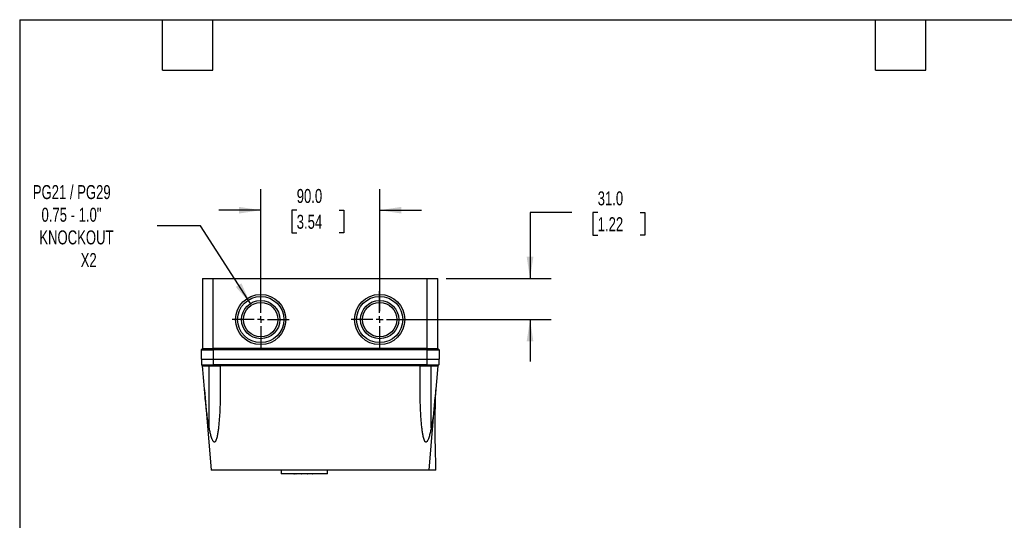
# Model space of a CAD drawing. Header units: millimetres. Extents: x 32 to 1365, y 32 to 1048.
# Tile 2 of 5: x 32 to 777, y 669 to 1048. Entities that reach past the tile are written whole.
import ezdxf

# ---------------------------------------------------------------- set-up
doc = ezdxf.new("R2010")
doc.units = ezdxf.units.MM
doc.header["$LTSCALE"] = 5
doc.linetypes.add('CENTERX2', pattern=[20.32, 12.7, -2.54, 2.54, -2.54])
doc.layers.add('CENTER', color=40, linetype='CENTERX2')
doc.layers.add('DIMENSIONS', color=140, linetype='Continuous', lineweight=25)
doc.layers.add('TEXT', color=140, linetype='Continuous', lineweight=25)
doc.styles.add('SLDTEXTSTYLE0', font='TXT', dxfattribs={"width": 0.7})
doc.dimstyles.new('SLDDIMSTYLE3', dxfattribs={"dimtxt": 10.790039, "dimasz": 16.51, "dimexe": 0, "dimexo": 0.0625, "dimgap": 2.69751, "dimtad": 0, "dimtih": 1, "dimtoh": 1, "dimrnd": 1e-09, "dimzin": 4, "dimdsep": 46, "dimtxsty": 'SLDTEXTSTYLE0', "dimsah": 1, "dimcen": 0.09, "dimadec": 0, "dimazin": 1, "dimtfac": 1, "dimtmove": 0, "dimatfit": 0, "dimfxl": 0, "dimfrac": 2, "dimtolj": 1, "dimtzin": 12, "dimarcsym": 0})
doc.dimstyles.new('SLDDIMSTYLE4', dxfattribs={"dimtxt": 10.790039, "dimasz": 16.51, "dimexe": 0, "dimexo": 0.0625, "dimgap": 2.69751, "dimtad": 0, "dimtih": 1, "dimtoh": 1, "dimrnd": 1e-09, "dimzin": 12, "dimdsep": 46, "dimtxsty": 'SLDTEXTSTYLE0', "dimsah": 1, "dimcen": 0, "dimadec": 0, "dimazin": 3, "dimtfac": 1, "dimtofl": 0, "dimtmove": 0, "dimatfit": 3, "dimfxl": 0, "dimfrac": 2, "dimtolj": 1, "dimtzin": 12, "dimarcsym": 0})

# ---------------------------------------------------------------- blocks, each defined once
blk = doc.blocks.new('_D_7')
at = {"layer": 'DIMENSIONS'}
for p, q in [((214.16, 827.07), (214.16, 919.39)), ((304.16, 827.07), (304.16, 919.39)), ((214.16, 903.51), (182.41, 903.51)), ((241.39, 903.51), (237.77, 903.51)), ((237.77, 903.51), (237.77, 886.36)), ((273.46, 903.51), (277.08, 903.51)), ((277.08, 903.51), (277.08, 886.36)), ((304.16, 903.51), (335.91, 903.51)), ((237.77, 886.36), (241.39, 886.36)), ((277.08, 886.36), (273.46, 886.36))]:
    blk.add_line(p, q, dxfattribs=at)
for points in [[(214.16, 903.51), (197.65, 906.05), (197.65, 900.97)], [(304.16, 903.51), (320.67, 900.97), (320.67, 906.05)]]:
    blk.add_solid(points, dxfattribs=at)
at = {"layer": 'DIMENSIONS', "char_height": 10.583, "attachment_point": 1, "style": 'SLDTEXTSTYLE0'}
for s, insert in [('90.0', (241.39, 919.57)), ('3.54', (241.39, 900.01))]:
    blk.add_mtext(s, dxfattribs=dict(at, insert=insert))
blk = doc.blocks.new('_D_8')
at = {"layer": 'DIMENSIONS'}
for p, q in [((449.7, 901.72), (417.95, 901.72)), ((417.95, 901.72), (417.95, 851.72)), ((469.15, 901.72), (465.53, 901.72)), ((465.53, 901.72), (465.53, 884.57)), ((501.22, 901.72), (504.84, 901.72)), ((504.84, 901.72), (504.84, 884.57)), ((465.53, 884.57), (469.15, 884.57)), ((504.84, 884.57), (501.22, 884.57)), ((354.51, 851.72), (433.82, 851.72)), ((310.51, 820.72), (433.82, 820.72)), ((417.95, 820.72), (417.95, 788.97))]:
    blk.add_line(p, q, dxfattribs=at)
for points in [[(417.95, 851.72), (420.49, 868.23), (415.41, 868.23)], [(417.95, 820.72), (415.41, 804.21), (420.49, 804.21)]]:
    blk.add_solid(points, dxfattribs=at)
at = {"layer": 'DIMENSIONS', "char_height": 10.583, "attachment_point": 1, "style": 'SLDTEXTSTYLE0'}
for s, insert in [('31.0', (469.15, 917.77)), ('1.22', (469.15, 898.21))]:
    blk.add_mtext(s, dxfattribs=dict(at, insert=insert))
blk = doc.blocks.new('_D_9')
at = {"layer": 'DIMENSIONS'}
for p, q in [((168.5, 891.72), (135.78, 891.72)), ((206.32, 832.91), (168.5, 891.72))]:
    blk.add_line(p, q, dxfattribs=at)
blk.add_solid([(206.32, 832.91), (199.52, 848.17), (195.25, 845.43)], dxfattribs=at)
at = {"layer": 'DIMENSIONS', "attachment_point": 1, "style": 'SLDTEXTSTYLE0'}
for s, insert, char_height in [('PG21 / PG29', (41.67, 922.51), 10.5833), ('0.75 - 1.0"', (48.26, 905.36), 10.5833), ('KNOCKOUT', (46.61, 888.21), 10.583), ('X2', (77.91, 871.06), 10.583)]:
    blk.add_mtext(s, dxfattribs=dict(at, insert=insert, char_height=char_height))
blk = doc.blocks.new('SW_CENTERMARKSYMBOL_4')
at = {"layer": 'CENTER', "color": 0}
for p, q in [((0, 5.08), (0, 21.54)), ((-5.08, 0), (-21.54, 0)), ((0, 0), (-2.54, 0)), ((0, 0), (0, 2.54)), ((0, 0), (0, -2.54)), ((0, 0), (2.54, 0)), ((5.08, 0), (21.54, 0)), ((0, -5.08), (0, -21.54))]:
    blk.add_line(p, q, dxfattribs=at)
blk = doc.blocks.new('SW_CENTERMARKSYMBOL_5')
at = {"layer": 'CENTER', "color": 0}
for p, q in [((0, 5.08), (0, 21.54)), ((-5.08, 0), (-21.54, 0)), ((0, 0), (-2.54, 0)), ((0, 0), (0, 2.54)), ((0, 0), (0, -2.54)), ((0, 0), (2.54, 0)), ((5.08, 0), (21.54, 0)), ((0, -5.08), (0, -21.54))]:
    blk.add_line(p, q, dxfattribs=at)

msp = doc.modelspace()

# ---------------------------------------------------------------- linework, layer by layer
for p, q in [((170.158, 851.716), (170.158, 798.716)), ((170.158, 851.716), (178.158, 851.716)), ((178.158, 798.716), (178.158, 851.716)), ((178.158, 851.716), (340.158, 851.716)), ((340.158, 798.716), (340.158, 851.716)), ((340.158, 851.716), (348.158, 851.716)), ((348.158, 798.716), (348.158, 851.716)), ((170.158, 798.716), (169.158, 797.716)), ((169.158, 797.716), (169.158, 790.716)), ((169.158, 797.716), (178.158, 797.716)), ((170.158, 798.716), (178.158, 798.716)), ((340.158, 798.716), (178.158, 798.716)), ((178.158, 798.716), (178.158, 797.716)), ((178.158, 797.716), (178.158, 790.716)), ((340.158, 797.716), (178.158, 797.716)), ((340.158, 797.716), (340.158, 798.716)), ((340.158, 798.716), (348.158, 798.716)), ((340.158, 790.716), (340.158, 797.716)), ((340.158, 797.716), (349.158, 797.716)), ((348.158, 798.716), (349.158, 797.716)), ((349.158, 797.716), (349.158, 790.716)), ((169.158, 790.716), (178.158, 790.716)), ((169.458, 790.716), (169.458, 786.416)), ((178.158, 790.716), (340.158, 790.716)), ((178.158, 790.716), (178.158, 786.416)), ((340.158, 790.716), (349.158, 790.716)), ((340.158, 786.416), (340.158, 790.716)), ((348.858, 790.716), (348.858, 786.416)), ((169.458, 786.416), (178.158, 786.416)), ((170.158, 785.716), (169.458, 786.416)), ((170.158, 785.716), (178.158, 785.716)), ((175.158, 738.801), (175.158, 785.716)), ((340.158, 786.416), (178.158, 786.416)), ((178.158, 786.416), (178.158, 785.716)), ((178.158, 785.716), (183.458, 785.716)), ((334.858, 785.716), (183.458, 785.716)), ((183.458, 785.716), (183.458, 763.709)), ((334.858, 785.716), (340.158, 785.716)), ((334.858, 763.709), (334.858, 785.716)), ((340.158, 786.416), (348.858, 786.416)), ((340.158, 785.716), (340.158, 786.416)), ((340.158, 785.716), (348.158, 785.716)), ((343.158, 738.798), (343.158, 785.716)), ((348.158, 785.716), (346.208, 762.016)), ((348.858, 786.416), (348.158, 785.716)), ((171.659, 767.475), (176.658, 706.716)), ((341.658, 706.716), (346.208, 762.016)), ((333.658, 706.716), (184.658, 706.716)), ((229.658, 706.716), (229.658, 703.916)), ((264.658, 703.916), (229.658, 703.916)), ((239.308, 703.816), (236.508, 703.816)), ((239.478, 703.816), (239.308, 703.816)), ((243.708, 703.816), (240.908, 703.816)), ((248.008, 703.816), (245.208, 703.816)), ((252.308, 703.816), (249.508, 703.816)), ((257.308, 703.816), (253.508, 703.816)), ((264.658, 703.916), (264.658, 706.716))]:
    msp.add_line(p, q)
for centre, radius in [((214.158, 820.716), 19), ((214.158, 820.716), 17.5), ((214.158, 820.716), 14.5), ((304.158, 820.716), 19), ((304.158, 820.716), 17.5), ((304.158, 820.716), 14.5), ((214.158, 820.716), 13), ((304.158, 820.716), 13)]:
    msp.add_circle(centre, radius)
for centre, start, end in [((236.508, 703.916), 180, 270), ((239.308, 703.916), 270, 0), ((240.908, 703.916), 180, 270), ((243.708, 703.916), 270, 0), ((245.208, 703.916), 180, 270), ((248.008, 703.916), 270, 0), ((249.508, 703.916), 180, 270), ((252.308, 703.916), 270, 0), ((253.508, 703.916), 180, 270), ((257.308, 703.916), 270, 0)]:
    msp.add_arc(centre, 0.1, start, end)
msp.add_ellipse((239.478, 703.916), major_axis=(0.13, 0), ratio=0.767327, start_param=4.712389, end_param=6.2831853)
for points, knots in [([(175.158, 738.801), (174.428, 742.668), (173.829, 746.555), (173.073, 752.407), (172.845, 754.361), (172.435, 758.274), (172.255, 760.233), (171.448, 770.034), (170.803, 777.875), (170.158, 785.716)], [0, 0, 0, 0, 0.25, 0.25, 0.375, 0.375, 0.5, 0.5, 1, 1, 1, 1]), ([(346.658, 706.716), (346.65, 707.491), (346.63, 709.42), (346.599, 712.758), (346.532, 716.986), (346.401, 721.983), (346.249, 727.748), (346.13, 734.283), (346.1, 741.587), (346.193, 749.66), (346.395, 758.376), (346.569, 764.4), (346.658, 767.478)], [0, 0, 0, 0, 0.038275, 0.0952029, 0.1647866, 0.247035, 0.3419388, 0.4494794, 0.5696551, 0.7024881, 0.8479997, 1, 1, 1, 1]), ([(183.458, 763.709), (183.458, 759.656), (183.366, 755.607), (182.981, 747.514), (182.689, 743.471), (182.149, 738.433), (182.033, 737.426), (181.766, 735.42), (181.615, 734.42), (181.343, 732.934), (181.245, 732.441), (181.025, 731.462), (180.904, 730.976), (180.621, 730.025), (180.463, 729.558), (180.153, 728.892), (180.036, 728.674), (179.828, 728.381), (179.752, 728.288), (179.581, 728.124), (179.486, 728.052), (179.279, 727.958), (179.164, 727.935), (178.935, 727.958), (178.822, 728.002), (178.615, 728.13), (178.523, 728.211), (178.35, 728.39), (178.27, 728.488), (178.049, 728.793), (177.921, 729.011), (177.686, 729.463), (177.578, 729.696), (177.276, 730.405), (177.103, 730.885), (176.784, 731.853), (176.639, 732.341), (176.229, 733.812), (175.991, 734.803), (175.55, 736.795), (175.348, 737.796), (175.158, 738.801)], [0, 0, 0, 0, 0.25, 0.25, 0.5, 0.5, 0.5625, 0.5625, 0.625, 0.625, 0.65625, 0.65625, 0.6875, 0.6875, 0.71875, 0.71875, 0.734375, 0.734375, 0.7421875, 0.7421875, 0.75, 0.75, 0.7578125, 0.7578125, 0.765625, 0.765625, 0.7734375, 0.7734375, 0.78125, 0.78125, 0.796875, 0.796875, 0.8125, 0.8125, 0.84375, 0.84375, 0.875, 0.875, 0.9375, 0.9375, 1, 1, 1, 1]), ([(343.158, 738.798), (342.966, 737.78), (342.761, 736.764), (342.311, 734.744), (342.068, 733.739), (341.649, 732.246), (341.5, 731.75), (341.171, 730.767), (340.992, 730.281), (340.681, 729.573), (340.57, 729.34), (340.324, 728.89), (340.188, 728.671), (339.954, 728.377), (339.87, 728.285), (339.684, 728.12), (339.582, 728.049), (339.419, 727.979), (339.363, 727.962), (339.249, 727.944), (339.191, 727.942), (339.021, 727.962), (338.913, 728.008), (338.72, 728.135), (338.633, 728.217), (338.476, 728.396), (338.406, 728.493), (338.209, 728.8), (338.1, 729.018), (337.805, 729.69), (337.65, 730.163), (337.374, 731.123), (337.256, 731.609), (337.041, 732.585), (336.945, 733.077), (336.679, 734.556), (336.531, 735.55), (336.268, 737.546), (336.154, 738.549), (335.833, 741.559), (335.654, 743.569), (335.355, 747.591), (335.235, 749.603), (334.949, 755.642), (334.858, 759.673), (334.858, 763.709)], [0, 0, 0, 0, 0.0625, 0.0625, 0.125, 0.125, 0.15625, 0.15625, 0.1875, 0.1875, 0.203125, 0.203125, 0.21875, 0.21875, 0.2265625, 0.2265625, 0.234375, 0.234375, 0.2382813, 0.2382813, 0.2421875, 0.2421875, 0.25, 0.25, 0.2578125, 0.2578125, 0.265625, 0.265625, 0.28125, 0.28125, 0.3125, 0.3125, 0.34375, 0.34375, 0.375, 0.375, 0.4375, 0.4375, 0.5, 0.5, 0.625, 0.625, 0.75, 0.75, 1, 1, 1, 1]), ([(346.208, 762.016), (345.888, 758.123), (345.482, 754.241), (344.478, 746.497), (343.883, 742.636), (343.158, 738.798)], [0, 0, 0, 0, 0.5, 0.5, 1, 1, 1, 1]), ([(184.658, 706.716), (184.658, 706.716), (184.658, 706.716), (184.109, 706.716), (183.194, 706.716), (181.947, 706.716), (180.621, 706.716), (179.409, 706.716), (178.159, 706.716), (177.345, 706.716), (176.778, 706.716), (176.658, 706.716), (176.658, 706.716), (176.658, 706.716), (176.658, 706.716)], [0.695221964, 0.695221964, 0.695221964, 0.695221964, 0.695222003, 0.695222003, 0.697211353, 0.698502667, 0.699756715, 0.702201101, 0.703491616, 0.705967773, 0.707581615, 0.709845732, 0.709845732, 0.709845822, 0.709845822, 0.709845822, 0.709845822]), ([(341.658, 706.716), (341.658, 706.716), (341.517, 706.716), (340.943, 706.716), (340.126, 706.716), (339.046, 706.716), (337.5, 706.716), (335.611, 706.716), (334.342, 706.716), (333.658, 706.716), (333.658, 706.716), (333.658, 706.716)], [0.499999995, 0.499999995, 0.499999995, 0.499999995, 0.502264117, 0.504545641, 0.505781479, 0.507644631, 0.510089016, 0.512145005, 0.514623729, 0.514623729, 0.514623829, 0.514623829, 0.514623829, 0.514623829]), ([(346.65, 706.716), (346.652, 706.716), (346.723, 706.716), (346.472, 706.716), (345.862, 706.716), (344.81, 706.716), (343.423, 706.716), (342.246, 706.716), (341.658, 706.716)], [0, 0, 0, 0, 0.006425, 0.2066906, 0.4068817, 0.6070616, 0.8035169, 1, 1, 1, 1])]:
    msp.add_open_spline(points, degree=3, knots=knots)
at = {"layer": 'TEXT'}
for p, q in [((31.75, 1047.75), (1365.25, 1047.75)), ((31.75, 1047.75), (31.75, 31.75)), ((139.7, 1009.65), (139.7, 1047.75)), ((177.8, 1009.65), (177.8, 1047.75)), ((679.45, 1009.65), (679.45, 1047.75)), ((717.55, 1009.65), (717.55, 1047.75)), ((139.7, 1009.65), (177.8, 1009.65)), ((679.45, 1009.65), (717.55, 1009.65))]:
    msp.add_line(p, q, dxfattribs=at)

# ---------------------------------------------------------------- block references
at = {"layer": 'CENTER'}
for name, p in [('SW_CENTERMARKSYMBOL_4', (214.158, 820.716)), ('SW_CENTERMARKSYMBOL_5', (304.158, 820.716))]:
    msp.add_blockref(name, p, dxfattribs=at)

# ---------------------------------------------------------------- dimensions: what is measured, and where the dimension line sits
at = {"layer": 'DIMENSIONS'}
dim = msp.add_diameter_dim_2p(p1=(222, 808.519), p2=(206.316, 832.912), text='PG21 / PG29\\P0.75 - 1.0"\\PKNOCKOUT\\PX2', dimstyle='SLDDIMSTYLE4', override={"dimpost": '<>'}, dxfattribs=at)
dim.commit()
dim.dimension.update_dxf_attribs({"geometry": '_D_9', "text_midpoint": (87.228, 891.718), "dimtype": 163})
dim = msp.add_linear_dim(base=(214.158, 903.514), p1=(304.158, 820.716), p2=(214.158, 820.716), dimstyle='SLDDIMSTYLE3', dxfattribs=at)
dim.commit()
dim.dimension.update_dxf_attribs({"geometry": '_D_7', "text_midpoint": (257.425, 903.514), "dimtype": 160})
dim = msp.add_linear_dim(base=(417.948, 820.716), p1=(348.158, 851.716), p2=(304.158, 820.716), angle=90, dimstyle='SLDDIMSTYLE3', dxfattribs=at)
dim.commit()
dim.dimension.update_dxf_attribs({"geometry": '_D_8', "text_midpoint": (417.948, 901.716), "dimtype": 160})

doc.saveas('drawing.dxf')
